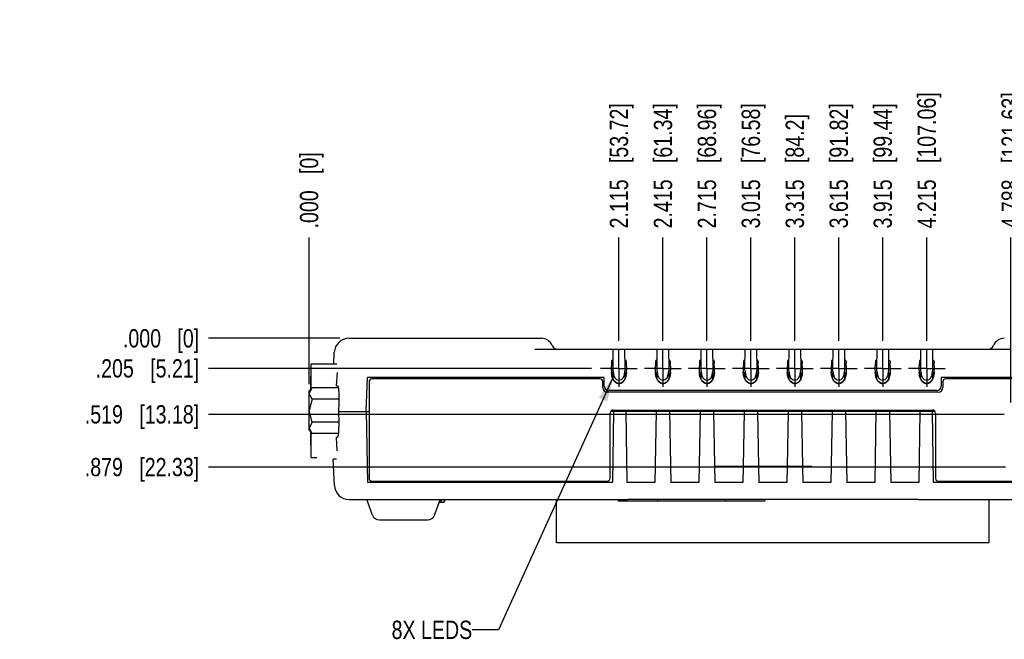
# Model space of a CAD drawing. Header units: inches. Extents: x 0 to 34, y 0 to 22.
# Tile 18 of 20: x 23.1 to 29.8, y 11 to 15.2. Entities that reach past the tile are written whole.
import ezdxf

# ---------------------------------------------------------------- set-up
doc = ezdxf.new("R2010")
doc.units = ezdxf.units.IN
doc.header["$LTSCALE"] = 1.87
doc.header["$MEASUREMENT"] = 0
doc.linetypes.add('CENTER', pattern=[0.6, 0.375, -0.075, 0.075, -0.075])
doc.layers.get('0').update_dxf_attribs({"linetype": 'CONTINUOUS'})
for name, color, linetype in [('02___PRT_ALL_AXES', 7, 'CONTINUOUS'), ('DETAIL', 7, 'CONTINUOUS'), ('DIMENSIONS', 7, 'CONTINUOUS'), ('ECAD_761422_W_OUT-GND-PINS_REV1', 7, 'CONTINUOUS'), ('ECAD_CNT_24-2MTG_DSUB-554923-1_', 7, 'CONTINUOUS'), ('ECAD_CNT_8-2MTG-2LED-2SHIELD_50', 7, 'CONTINUOUS'), ('ECAD_DUPE_S_N_LABEL_PART_NO', 7, 'CONTINUOUS')]:
    doc.layers.add(name, color=color, linetype=linetype)
doc.styles.get("Standard").update_dxf_attribs({"font": 'txt', "width": 0.8})
doc.dimstyles.new('DIMSTYLE_1', dxfattribs={"dimtxt": 0.125, "dimasz": 0.18, "dimexe": 0.18, "dimexo": 0.0625, "dimgap": 0.09, "dimtad": 0, "dimtih": 1, "dimtoh": 1, "dimdec": 3, "dimzin": 4, "dimdsep": 46, "dimtxsty": 'STANDARD', "dimblk": '_FILLED', "dimblk1": '_FILLED', "dimblk2": '_FILLED', "dimcen": 0.09, "dimadec": 0, "dimazin": 0, "dimtp": 0.001, "dimtm": 0.001, "dimtfac": 1, "dimtdec": 3, "dimtofl": 0, "dimtmove": 0, "dimatfit": 3, "dimldrblk": '_FILLED', "dimfxl": 1, "dimtolj": 1, "dimtzin": 4, "dimarcsym": 0})
doc.dimstyles.get("Standard").update_dxf_attribs({"dimtxt": 0.125, "dimasz": 0.18, "dimexe": 0.18, "dimexo": 0.0625, "dimgap": 0.09, "dimtad": 0, "dimtih": 1, "dimtoh": 1, "dimdec": 3, "dimzin": 4, "dimdsep": 46, "dimtxsty": 'STANDARD', "dimblk": '_FILLED', "dimblk1": '_FILLED', "dimblk2": '_FILLED', "dimcen": 0.09, "dimadec": 0, "dimazin": 0, "dimtol": 1, "dimtp": 0.01, "dimtm": 0.01, "dimtfac": 1, "dimtdec": 3, "dimtofl": 0, "dimtmove": 0, "dimatfit": 3, "dimldrblk": '_FILLED', "dimfxl": 1, "dimtolj": 1, "dimtzin": 4, "dimarcsym": 0})

# ---------------------------------------------------------------- blocks, each defined once
blk = doc.blocks.new('*D0')
at = {"layer": 'DIMENSIONS', "color": 2, "linetype": 'CONTINUOUS'}
blk.add_line((27.2109, 13.0414), (27.2109, 13.7463), dxfattribs=at)
at = {"layer": 'DIMENSIONS', "color": 2, "linetype": 'CONTINUOUS', "insert": (27.1484, 13.8088), "char_height": 0.125, "width": 1.325, "attachment_point": 1, "rotation": 90, "line_spacing_factor": 0.9}
blk.add_mtext('2.115{\\Ftxt.shx;\\W1.000000;\\H0.125000; }[53.72]', dxfattribs=at)
blk = doc.blocks.new('_FILLED')
at = {"color": 0, "linetype": 'BYBLOCK'}
blk.add_solid([(0, 0), (-1, 0.174), (-1, -0.174)], dxfattribs=at)
blk = doc.blocks.new('*D1')
at = {"layer": 'DIMENSIONS', "color": 2, "linetype": 'CONTINUOUS'}
blk.add_line((25.0959, 12.7447), (25.0959, 13.7463), dxfattribs=at)
at = {"layer": 'DIMENSIONS', "color": 2, "linetype": 'CONTINUOUS', "insert": (25.0334, 13.8088), "char_height": 0.125, "width": 0.825, "attachment_point": 1, "rotation": 90, "line_spacing_factor": 0.9}
blk.add_mtext('.000{\\Ftxt.shx;\\W1.000000;\\H0.125000; }[0]', dxfattribs=at)
blk = doc.blocks.new('*D2')
at = {"layer": 'DIMENSIONS', "color": 2, "linetype": 'CONTINUOUS'}
blk.add_line((27.5109, 13.0414), (27.5109, 13.7463), dxfattribs=at)
at = {"layer": 'DIMENSIONS', "color": 2, "linetype": 'CONTINUOUS', "insert": (27.4484, 13.8088), "char_height": 0.125, "width": 1.325, "attachment_point": 1, "rotation": 90, "line_spacing_factor": 0.9}
blk.add_mtext('2.415{\\Ftxt.shx;\\W1.000000;\\H0.125000; }[61.34]', dxfattribs=at)
blk = doc.blocks.new('*D3')
at = {"layer": 'DIMENSIONS', "color": 2, "linetype": 'CONTINUOUS'}
blk.add_line((27.8109, 13.0414), (27.8109, 13.7463), dxfattribs=at)
at = {"layer": 'DIMENSIONS', "color": 2, "linetype": 'CONTINUOUS', "insert": (27.7484, 13.8088), "char_height": 0.125, "width": 1.325, "attachment_point": 1, "rotation": 90, "line_spacing_factor": 0.9}
blk.add_mtext('2.715{\\Ftxt.shx;\\W1.000000;\\H0.125000; }[68.96]', dxfattribs=at)
blk = doc.blocks.new('*D4')
at = {"layer": 'DIMENSIONS', "color": 2, "linetype": 'CONTINUOUS'}
blk.add_line((28.1109, 13.0414), (28.1109, 13.7463), dxfattribs=at)
at = {"layer": 'DIMENSIONS', "color": 2, "linetype": 'CONTINUOUS', "insert": (28.0484, 13.8088), "char_height": 0.125, "width": 1.325, "attachment_point": 1, "rotation": 90, "line_spacing_factor": 0.9}
blk.add_mtext('3.015{\\Ftxt.shx;\\W1.000000;\\H0.125000; }[76.58]', dxfattribs=at)
blk = doc.blocks.new('*D5')
at = {"layer": 'DIMENSIONS', "color": 2, "linetype": 'CONTINUOUS'}
blk.add_line((28.4109, 13.0414), (28.4109, 13.7463), dxfattribs=at)
at = {"layer": 'DIMENSIONS', "color": 2, "linetype": 'CONTINUOUS', "insert": (28.3484, 13.8088), "char_height": 0.125, "width": 1.225, "attachment_point": 1, "rotation": 90, "line_spacing_factor": 0.9}
blk.add_mtext('3.315{\\Ftxt.shx;\\W1.000000;\\H0.125000; }[84.2]', dxfattribs=at)
blk = doc.blocks.new('*D6')
at = {"layer": 'DIMENSIONS', "color": 2, "linetype": 'CONTINUOUS'}
blk.add_line((28.7109, 13.0414), (28.7109, 13.7463), dxfattribs=at)
at = {"layer": 'DIMENSIONS', "color": 2, "linetype": 'CONTINUOUS', "insert": (28.6484, 13.8088), "char_height": 0.125, "width": 1.325, "attachment_point": 1, "rotation": 90, "line_spacing_factor": 0.9}
blk.add_mtext('3.615{\\Ftxt.shx;\\W1.000000;\\H0.125000; }[91.82]', dxfattribs=at)
blk = doc.blocks.new('*D7')
at = {"layer": 'DIMENSIONS', "color": 2, "linetype": 'CONTINUOUS'}
blk.add_line((29.0109, 13.0414), (29.0109, 13.7463), dxfattribs=at)
at = {"layer": 'DIMENSIONS', "color": 2, "linetype": 'CONTINUOUS', "insert": (28.9484, 13.8088), "char_height": 0.125, "width": 1.325, "attachment_point": 1, "rotation": 90, "line_spacing_factor": 0.9}
blk.add_mtext('3.915{\\Ftxt.shx;\\W1.000000;\\H0.125000; }[99.44]', dxfattribs=at)
blk = doc.blocks.new('*D8')
at = {"layer": 'DIMENSIONS', "color": 2, "linetype": 'CONTINUOUS'}
blk.add_line((29.3109, 13.0414), (29.3109, 13.7463), dxfattribs=at)
at = {"layer": 'DIMENSIONS', "color": 2, "linetype": 'CONTINUOUS', "insert": (29.2484, 13.8088), "char_height": 0.125, "width": 1.425, "attachment_point": 1, "rotation": 90, "line_spacing_factor": 0.9}
blk.add_mtext('4.215{\\Ftxt.shx;\\W1.000000;\\H0.125000; }[107.06]', dxfattribs=at)
blk = doc.blocks.new('*D27')
at = {"layer": 'DIMENSIONS', "color": 2, "linetype": 'CONTINUOUS'}
blk.add_line((27.0233, 12.8538), (24.4084, 12.8538), dxfattribs=at)
at = {"layer": 'DIMENSIONS', "color": 2, "linetype": 'CONTINUOUS', "insert": (24.3459, 12.9163), "char_height": 0.125, "width": 1.125, "attachment_point": 3, "line_spacing_factor": 0.9}
blk.add_mtext('.205{\\Ftxt.shx;\\W1.000000;\\H0.125000; }[5.21]', dxfattribs=at)
blk = doc.blocks.new('*D28')
at = {"layer": 'DIMENSIONS', "color": 2, "linetype": 'CONTINUOUS'}
blk.add_line((25.3052, 13.0588), (24.4084, 13.0588), dxfattribs=at)
at = {"layer": 'DIMENSIONS', "color": 2, "linetype": 'CONTINUOUS', "insert": (24.3459, 13.1213), "char_height": 0.125, "width": 0.825, "attachment_point": 3, "line_spacing_factor": 0.9}
blk.add_mtext('.000{\\Ftxt.shx;\\W1.000000;\\H0.125000; }[0]', dxfattribs=at)
blk = doc.blocks.new('*D29')
at = {"layer": 'DIMENSIONS', "color": 2, "linetype": 'CONTINUOUS'}
blk.add_line((29.8843, 12.6213), (29.8843, 13.7463), dxfattribs=at)
at = {"layer": 'DIMENSIONS', "color": 2, "linetype": 'CONTINUOUS', "insert": (29.8218, 13.8088), "char_height": 0.125, "width": 1.425, "attachment_point": 1, "rotation": 90, "line_spacing_factor": 0.9}
blk.add_mtext('4.788{\\Ftxt.shx;\\W1.000000;\\H0.125000; }[121.63]', dxfattribs=at)
blk = doc.blocks.new('*D30')
at = {"layer": 'DIMENSIONS', "color": 2, "linetype": 'CONTINUOUS'}
blk.add_line((30.5375, 12.6213), (30.5375, 13.7463), dxfattribs=at)
at = {"layer": 'DIMENSIONS', "color": 2, "linetype": 'CONTINUOUS', "insert": (30.475, 13.8088), "char_height": 0.125, "width": 1.425, "attachment_point": 1, "rotation": 90, "line_spacing_factor": 0.9}
blk.add_mtext('5.442{\\Ftxt.shx;\\W1.000000;\\H0.125000; }[138.22]', dxfattribs=at)
blk = doc.blocks.new('*D31')
at = {"layer": 'DIMENSIONS', "color": 2, "linetype": 'CONTINUOUS'}
blk.add_line((29.8387, 12.5398), (24.4084, 12.5398), dxfattribs=at)
at = {"layer": 'DIMENSIONS', "color": 2, "linetype": 'CONTINUOUS', "insert": (24.3459, 12.6023), "char_height": 0.125, "width": 1.225, "attachment_point": 3, "line_spacing_factor": 0.9}
blk.add_mtext('.519{\\Ftxt.shx;\\W1.000000;\\H0.125000; }[13.18]', dxfattribs=at)
blk = doc.blocks.new('*D32')
at = {"layer": 'DIMENSIONS', "color": 2, "linetype": 'CONTINUOUS'}
blk.add_line((29.848, 12.1798), (24.4084, 12.1798), dxfattribs=at)
at = {"layer": 'DIMENSIONS', "color": 2, "linetype": 'CONTINUOUS', "insert": (24.3459, 12.2423), "char_height": 0.125, "width": 1.225, "attachment_point": 3, "line_spacing_factor": 0.9}
blk.add_mtext('.879{\\Ftxt.shx;\\W1.000000;\\H0.125000; }[22.33]', dxfattribs=at)

msp = doc.modelspace()

# ---------------------------------------------------------------- linework, layer by layer
at = {"color": 7, "linetype": 'CONTINUOUS'}
for p, q in [((25.3677, 13.0588), (26.681, 13.0588)), ((26.6364, 12.9838), (27.154, 12.9838)), ((27.1546, 12.9838), (27.454, 12.9838)), ((27.1709, 12.8538), (27.172, 12.9838)), ((27.2497, 12.9838), (27.2509, 12.8538)), ((27.4546, 12.9838), (27.754, 12.9838)), ((27.4709, 12.8538), (27.472, 12.9838)), ((27.5497, 12.9838), (27.5509, 12.8538)), ((27.7546, 12.9838), (28.054, 12.9838)), ((27.7709, 12.8538), (27.772, 12.9838)), ((27.8497, 12.9838), (27.8509, 12.8538)), ((28.0546, 12.9838), (28.354, 12.9838)), ((28.0709, 12.8538), (28.072, 12.9838)), ((28.1497, 12.9838), (28.1509, 12.8538)), ((28.3546, 12.9838), (28.654, 12.9838)), ((28.3709, 12.8538), (28.372, 12.9838)), ((28.4497, 12.9838), (28.4509, 12.8538)), ((28.6546, 12.9838), (28.954, 12.9838)), ((28.6709, 12.8538), (28.672, 12.9838)), ((28.7497, 12.9838), (28.7509, 12.8538)), ((28.9546, 12.9838), (29.254, 12.9838)), ((28.9709, 12.8538), (28.972, 12.9838)), ((29.0497, 12.9838), (29.0509, 12.8538)), ((29.2546, 12.9838), (29.8853, 12.9838)), ((29.2709, 12.8538), (29.272, 12.9838)), ((29.3497, 12.9838), (29.3509, 12.8538)), ((25.2637, 12.8853), (25.2679, 12.9641)), ((27.1609, 12.9038), (27.1609, 12.8888)), ((27.1714, 12.9088), (27.1659, 12.9088)), ((27.2559, 12.9088), (27.2504, 12.9088)), ((27.2609, 12.9038), (27.2609, 12.8888)), ((27.4609, 12.9038), (27.4609, 12.8888)), ((27.4714, 12.9088), (27.4659, 12.9088)), ((27.5559, 12.9088), (27.5504, 12.9088)), ((27.5609, 12.9038), (27.5609, 12.8888)), ((27.7609, 12.9038), (27.7609, 12.8888)), ((27.7714, 12.9088), (27.7659, 12.9088)), ((27.8559, 12.9088), (27.8504, 12.9088)), ((27.8609, 12.9038), (27.8609, 12.8888)), ((28.0609, 12.9038), (28.0609, 12.8888)), ((28.0714, 12.9088), (28.0659, 12.9088)), ((28.1559, 12.9088), (28.1504, 12.9088)), ((28.1609, 12.9038), (28.1609, 12.8888)), ((28.3609, 12.9038), (28.3609, 12.8888)), ((28.3714, 12.9088), (28.3659, 12.9088)), ((28.4559, 12.9088), (28.4504, 12.9088)), ((28.4609, 12.9038), (28.4609, 12.8888)), ((28.6609, 12.9038), (28.6609, 12.8888)), ((28.6714, 12.9088), (28.6659, 12.9088)), ((28.7559, 12.9088), (28.7504, 12.9088)), ((28.7609, 12.9038), (28.7609, 12.8888)), ((28.9609, 12.9038), (28.9609, 12.8888)), ((28.9714, 12.9088), (28.9659, 12.9088)), ((29.0559, 12.9088), (29.0504, 12.9088)), ((29.0609, 12.9038), (29.0609, 12.8888)), ((29.2609, 12.9038), (29.2609, 12.8888)), ((29.2714, 12.9088), (29.2659, 12.9088)), ((29.3559, 12.9088), (29.3504, 12.9088)), ((29.3609, 12.9038), (29.3609, 12.8888)), ((27.1712, 12.8888), (27.1603, 12.8888)), ((27.1612, 12.8117), (27.1604, 12.8692)), ((27.1606, 12.8538), (27.1709, 12.8538)), ((27.171, 12.8335), (27.1709, 12.8538)), ((27.2509, 12.8538), (27.2507, 12.8335)), ((27.2611, 12.8538), (27.2509, 12.8538)), ((27.2602, 12.8888), (27.2614, 12.8888)), ((27.2614, 12.8692), (27.2606, 12.8127)), ((27.4603, 12.8888), (27.4616, 12.8888)), ((27.4612, 12.8117), (27.4604, 12.8692)), ((27.4709, 12.8538), (27.4606, 12.8538)), ((27.471, 12.8335), (27.4709, 12.8538)), ((27.5509, 12.8538), (27.5507, 12.8335)), ((27.5611, 12.8538), (27.5509, 12.8538)), ((27.5602, 12.8888), (27.5614, 12.8888)), ((27.5614, 12.8692), (27.5606, 12.8127)), ((27.7603, 12.8888), (27.7616, 12.8888)), ((27.7612, 12.8117), (27.7604, 12.8692)), ((27.7709, 12.8538), (27.7606, 12.8538)), ((27.771, 12.8335), (27.7709, 12.8538)), ((27.8509, 12.8538), (27.8507, 12.8335)), ((27.8611, 12.8538), (27.8509, 12.8538)), ((27.8602, 12.8888), (27.8614, 12.8888)), ((27.8614, 12.8692), (27.8606, 12.8127)), ((28.0603, 12.8888), (28.0616, 12.8888)), ((28.0612, 12.8117), (28.0604, 12.8692)), ((28.0709, 12.8538), (28.0606, 12.8538)), ((28.071, 12.8335), (28.0709, 12.8538)), ((28.1509, 12.8538), (28.1507, 12.8335)), ((28.1611, 12.8538), (28.1509, 12.8538)), ((28.1602, 12.8888), (28.1614, 12.8888)), ((28.1614, 12.8692), (28.1606, 12.8127)), ((28.3603, 12.8888), (28.3616, 12.8888)), ((28.3612, 12.8117), (28.3604, 12.8692)), ((28.3709, 12.8538), (28.3606, 12.8538)), ((28.371, 12.8335), (28.3709, 12.8538)), ((28.4509, 12.8538), (28.4507, 12.8335)), ((28.4611, 12.8538), (28.4509, 12.8538)), ((28.4602, 12.8888), (28.4614, 12.8888)), ((28.4614, 12.8692), (28.4606, 12.8127)), ((28.6603, 12.8888), (28.6616, 12.8888)), ((28.6612, 12.8117), (28.6604, 12.8692)), ((28.6709, 12.8538), (28.6606, 12.8538)), ((28.671, 12.8335), (28.6709, 12.8538)), ((28.7509, 12.8538), (28.7507, 12.8335)), ((28.7611, 12.8538), (28.7509, 12.8538)), ((28.7602, 12.8888), (28.7614, 12.8888)), ((28.7614, 12.8692), (28.7606, 12.8127)), ((28.9603, 12.8888), (28.9616, 12.8888)), ((28.9612, 12.8117), (28.9604, 12.8692)), ((28.9709, 12.8538), (28.9606, 12.8538)), ((28.971, 12.8335), (28.9709, 12.8538)), ((29.0509, 12.8538), (29.0507, 12.8335)), ((29.0611, 12.8538), (29.0509, 12.8538)), ((29.0602, 12.8888), (29.0614, 12.8888)), ((29.0614, 12.8692), (29.0606, 12.8127)), ((29.2603, 12.8888), (29.2616, 12.8888)), ((29.2612, 12.8117), (29.2604, 12.8692)), ((29.2709, 12.8538), (29.2606, 12.8538)), ((29.271, 12.8335), (29.2709, 12.8538)), ((29.3506, 12.8888), (29.3614, 12.8888)), ((29.3509, 12.8538), (29.3507, 12.8335)), ((29.3509, 12.8538), (29.3611, 12.8538)), ((29.3614, 12.8692), (29.3606, 12.8127)), ((25.1094, 12.8005), (25.1089, 12.8002)), ((25.1089, 12.7136), (25.1089, 12.8002)), ((25.4861, 12.5588), (25.4939, 12.7921)), ((27.1109, 12.7921), (25.4939, 12.7921)), ((27.0809, 12.7818), (25.5249, 12.7818)), ((27.1596, 12.8273), (27.1596, 12.8285)), ((27.1596, 12.8273), (27.1596, 12.8273)), ((27.1712, 12.8188), (27.1611, 12.8188)), ((27.1732, 12.7761), (27.166, 12.7915)), ((27.1715, 12.7787), (27.1711, 12.8287)), ((27.2094, 12.7721), (27.2124, 12.7721)), ((27.2506, 12.8259), (27.2502, 12.7788)), ((27.2621, 12.8274), (27.2601, 12.8076)), ((27.2602, 12.8188), (27.2607, 12.8188)), ((27.2621, 12.8284), (27.2621, 12.8273)), ((27.4596, 12.8273), (27.4596, 12.8285)), ((27.4596, 12.8273), (27.4596, 12.8273)), ((27.4611, 12.8188), (27.4616, 12.8188)), ((27.4732, 12.7761), (27.466, 12.7915)), ((27.4715, 12.7787), (27.4711, 12.8259)), ((27.5094, 12.7721), (27.5124, 12.7721)), ((27.5506, 12.8259), (27.5502, 12.7788)), ((27.5621, 12.8274), (27.5601, 12.8076)), ((27.5602, 12.8188), (27.5607, 12.8188)), ((27.5621, 12.8284), (27.5621, 12.8273)), ((27.7596, 12.8273), (27.7596, 12.8285)), ((27.7596, 12.8273), (27.7596, 12.8273)), ((27.7611, 12.8188), (27.7616, 12.8188)), ((27.7732, 12.7761), (27.766, 12.7915)), ((27.7715, 12.7787), (27.7711, 12.8259)), ((27.8094, 12.7721), (27.8124, 12.7721)), ((27.8506, 12.8259), (27.8502, 12.7788)), ((27.8621, 12.8274), (27.8601, 12.8076)), ((27.8602, 12.8188), (27.8607, 12.8188)), ((27.8621, 12.8284), (27.8621, 12.8273)), ((28.0596, 12.8273), (28.0596, 12.8285)), ((28.0596, 12.8273), (28.0596, 12.8273)), ((28.0611, 12.8188), (28.0616, 12.8188)), ((28.0732, 12.7761), (28.066, 12.7915)), ((28.0666, 12.7903), (28.0714, 12.7903)), ((28.0715, 12.7787), (28.0711, 12.8259)), ((28.1094, 12.7721), (28.1124, 12.7721)), ((28.1506, 12.8259), (28.1502, 12.7788)), ((28.1503, 12.7903), (28.1551, 12.7903)), ((28.1621, 12.8274), (28.1601, 12.8076)), ((28.1602, 12.8188), (28.1607, 12.8188)), ((28.1621, 12.8284), (28.1621, 12.8273)), ((28.3596, 12.8273), (28.3596, 12.8285)), ((28.3596, 12.8273), (28.3596, 12.8273)), ((28.3611, 12.8188), (28.3616, 12.8188)), ((28.3732, 12.7761), (28.366, 12.7915)), ((28.3666, 12.7903), (28.3714, 12.7903)), ((28.3715, 12.7787), (28.3711, 12.8259)), ((28.4094, 12.7721), (28.4124, 12.7721)), ((28.4506, 12.8259), (28.4502, 12.7788)), ((28.4503, 12.7903), (28.4551, 12.7903)), ((28.4621, 12.8274), (28.4601, 12.8076)), ((28.4602, 12.8188), (28.4607, 12.8188)), ((28.4621, 12.8284), (28.4621, 12.8273)), ((28.6596, 12.8273), (28.6596, 12.8285)), ((28.6596, 12.8273), (28.6596, 12.8273)), ((28.6611, 12.8188), (28.6616, 12.8188)), ((28.6732, 12.7761), (28.666, 12.7915)), ((28.6666, 12.7903), (28.6714, 12.7903)), ((28.6715, 12.7787), (28.6711, 12.8259)), ((28.7094, 12.7721), (28.7124, 12.7721)), ((28.7506, 12.8259), (28.7502, 12.7788)), ((28.7621, 12.8274), (28.7601, 12.8076)), ((28.7602, 12.8188), (28.7607, 12.8188)), ((28.7621, 12.8284), (28.7621, 12.8273)), ((28.9596, 12.8273), (28.9596, 12.8285)), ((28.9596, 12.8273), (28.9596, 12.8273)), ((28.9611, 12.8188), (28.9616, 12.8188)), ((28.9732, 12.7761), (28.966, 12.7915)), ((28.9715, 12.7787), (28.9711, 12.8259)), ((29.0094, 12.7721), (29.0124, 12.7721)), ((29.0506, 12.8259), (29.0502, 12.7788)), ((29.0621, 12.8274), (29.0601, 12.8076)), ((29.0602, 12.8188), (29.0607, 12.8188)), ((29.0621, 12.8284), (29.0621, 12.8273)), ((29.2596, 12.8273), (29.2596, 12.8285)), ((29.2596, 12.8273), (29.2596, 12.8273)), ((29.2611, 12.8188), (29.2616, 12.8188)), ((29.2732, 12.7761), (29.266, 12.7915)), ((29.2715, 12.7787), (29.2711, 12.8259)), ((29.3094, 12.7721), (29.3124, 12.7721)), ((29.3507, 12.8287), (29.3502, 12.7788)), ((29.3506, 12.8188), (29.3607, 12.8188)), ((29.3621, 12.8274), (29.3601, 12.8076)), ((29.3621, 12.8284), (29.3621, 12.8273)), ((31.0279, 12.7921), (29.4109, 12.7921)), ((30.9969, 12.7818), (29.4409, 12.7818)), ((25.0959, 12.6822), (25.1159, 12.7212)), ((25.1159, 12.7212), (25.0959, 12.6996)), ((25.2955, 12.7212), (25.1159, 12.7212)), ((25.5049, 12.7618), (25.5049, 12.1038)), ((27.1009, 12.7228), (27.1009, 12.7618)), ((29.4209, 12.7618), (29.4209, 12.7228)), ((25.0959, 12.4311), (25.0959, 12.6996)), ((25.1159, 12.6433), (25.0959, 12.6822)), ((25.1159, 12.6433), (25.0959, 12.5653)), ((25.299, 12.6433), (25.1159, 12.6433)), ((29.3899, 12.6918), (27.1319, 12.6918)), ((27.1709, 12.5688), (29.3509, 12.5688)), ((25.1159, 12.4874), (25.0959, 12.5653)), ((25.3754, 12.5588), (25.5049, 12.5588)), ((25.4864, 12.5588), (25.4949, 12.0745)), ((27.1509, 12.1038), (27.1509, 12.5488)), ((29.3678, 12.5588), (27.154, 12.5588)), ((27.1743, 12.5588), (27.1659, 12.0745)), ((27.2567, 12.5588), (27.2652, 12.0745)), ((27.465, 12.5588), (27.4565, 12.0745)), ((27.5567, 12.5588), (27.5652, 12.0745)), ((27.765, 12.5588), (27.7565, 12.0745)), ((27.8567, 12.5588), (27.8652, 12.0745)), ((28.065, 12.5588), (28.0584, 12.1833)), ((28.1567, 12.5588), (28.1633, 12.1833)), ((28.365, 12.5588), (28.3584, 12.1833)), ((28.4567, 12.5588), (28.4633, 12.1833)), ((28.665, 12.5588), (28.6565, 12.0745)), ((28.7567, 12.5588), (28.7652, 12.0745)), ((28.965, 12.5588), (28.9565, 12.0745)), ((29.0567, 12.5588), (29.0652, 12.0745)), ((29.265, 12.5588), (29.2565, 12.0745)), ((29.3474, 12.5588), (29.3559, 12.0745)), ((29.3709, 12.5488), (29.3709, 12.1038)), ((25.1159, 12.4874), (25.0959, 12.4484)), ((25.1159, 12.4094), (25.0959, 12.4484)), ((25.2982, 12.4874), (25.1159, 12.4874)), ((25.0959, 12.4311), (25.1159, 12.4095)), ((25.1089, 12.3304), (25.1089, 12.417)), ((25.2956, 12.4094), (25.1159, 12.4094)), ((25.1094, 12.3302), (25.1089, 12.3304)), ((25.2686, 12.0545), (25.2609, 12.2328)), ((25.2829, 12.2328), (25.2609, 12.2328)), ((28.0584, 12.1823), (28.0565, 12.0745)), ((28.1633, 12.1823), (28.1652, 12.0745)), ((28.3584, 12.1823), (28.3565, 12.0745)), ((28.4633, 12.1823), (28.4652, 12.0745)), ((27.1659, 12.0745), (25.4949, 12.0745)), ((25.5249, 12.0838), (27.1309, 12.0838)), ((27.4565, 12.0745), (27.2652, 12.0745)), ((27.7565, 12.0745), (27.5652, 12.0745)), ((28.0565, 12.0745), (27.8652, 12.0745)), ((28.3565, 12.0745), (28.1652, 12.0745)), ((28.6565, 12.0745), (28.4652, 12.0745)), ((28.9565, 12.0745), (28.7652, 12.0745)), ((29.2565, 12.0745), (29.0652, 12.0745)), ((31.0259, 12.0745), (29.3559, 12.0745)), ((29.3909, 12.0838), (30.9969, 12.0838)), ((25.3685, 11.9588), (27.2642, 11.9588)), ((25.529, 11.852), (25.4909, 11.9588)), ((25.9527, 11.852), (25.99, 11.9564)), ((26.0159, 11.9388), (25.9837, 11.9388)), ((26.7845, 11.6638), (26.7845, 11.9588)), ((27.2642, 11.9588), (27.2656, 11.9588)), ((27.2656, 11.9588), (27.2684, 11.9588)), ((29.2534, 11.9588), (27.2684, 11.9588)), ((29.2534, 11.9588), (29.2575, 11.9588)), ((29.2575, 11.9588), (31.1532, 11.9588)), ((29.7372, 11.6638), (29.7372, 11.9588)), ((25.5761, 11.8188), (25.9056, 11.8188)), ((26.7845, 11.6643), (29.7372, 11.6643)), ((29.7372, 11.6638), (26.7845, 11.6638))]:
    msp.add_line(p, q, dxfattribs=at)
for points in [[(27.1559, 12.9834), (27.1543, 12.9838), (27.154, 12.9838)], [(27.4559, 12.9834), (27.4543, 12.9838), (27.454, 12.9838)], [(27.7559, 12.9834), (27.7543, 12.9838), (27.754, 12.9838)], [(28.0559, 12.9834), (28.0543, 12.9838), (28.054, 12.9838)], [(28.3559, 12.9834), (28.3543, 12.9838), (28.354, 12.9838)], [(28.6559, 12.9834), (28.6543, 12.9838), (28.654, 12.9838)], [(28.9559, 12.9834), (28.9543, 12.9838), (28.954, 12.9838)], [(29.2559, 12.9834), (29.2543, 12.9838), (29.254, 12.9838)], [(27.166, 12.7915), (27.1614, 12.8091), (27.1596, 12.8273)], [(27.2601, 12.8076), (27.2547, 12.7888), (27.2464, 12.7726), (27.2352, 12.7598), (27.2221, 12.7521), (27.2088, 12.7502), (27.195, 12.7541), (27.1829, 12.7632), (27.1732, 12.7761)], [(27.466, 12.7915), (27.4614, 12.8091), (27.4596, 12.8273)], [(27.5601, 12.8076), (27.5547, 12.7888), (27.5464, 12.7726), (27.5352, 12.7598), (27.5221, 12.7521), (27.5088, 12.7502), (27.495, 12.7541), (27.4829, 12.7632), (27.4732, 12.7761)], [(27.766, 12.7915), (27.7614, 12.8091), (27.7596, 12.8273)], [(27.8601, 12.8076), (27.8547, 12.7888), (27.8464, 12.7726), (27.8352, 12.7598), (27.8221, 12.7521), (27.8088, 12.7502), (27.795, 12.7541), (27.7829, 12.7632), (27.7732, 12.7761)], [(28.066, 12.7915), (28.0614, 12.8091), (28.0596, 12.8273)], [(28.1601, 12.8076), (28.1547, 12.7888), (28.1464, 12.7726), (28.1352, 12.7598), (28.1221, 12.7521), (28.1088, 12.7502), (28.095, 12.7541), (28.0829, 12.7632), (28.0732, 12.7761)], [(28.366, 12.7915), (28.3614, 12.8091), (28.3596, 12.8273)], [(28.4601, 12.8076), (28.4547, 12.7888), (28.4464, 12.7726), (28.4352, 12.7598), (28.4221, 12.7521), (28.4088, 12.7502), (28.395, 12.7541), (28.3829, 12.7632), (28.3732, 12.7761)], [(28.666, 12.7915), (28.6614, 12.8091), (28.6596, 12.8273)], [(28.7601, 12.8076), (28.7547, 12.7888), (28.7464, 12.7726), (28.7352, 12.7598), (28.7221, 12.7521), (28.7088, 12.7502), (28.695, 12.7541), (28.6829, 12.7632), (28.6732, 12.7761)], [(28.966, 12.7915), (28.9614, 12.8091), (28.9596, 12.8273)], [(29.0601, 12.8076), (29.0547, 12.7888), (29.0464, 12.7726), (29.0352, 12.7598), (29.0221, 12.7521), (29.0088, 12.7502), (28.995, 12.7541), (28.9829, 12.7632), (28.9732, 12.7761)], [(29.266, 12.7915), (29.2614, 12.8091), (29.2596, 12.8273)], [(29.3601, 12.8076), (29.3547, 12.7888), (29.3464, 12.7726), (29.3352, 12.7598), (29.3221, 12.7521), (29.3088, 12.7502), (29.295, 12.7541), (29.2829, 12.7632), (29.2732, 12.7761)]]:
    msp.add_lwpolyline(points, dxfattribs=at)
for centre, radius, start, end in [((25.3677, 12.9588), 0.1, 90, 177), ((26.681, 12.9788), 0.08, 22.02431, 90), ((29.8407, 12.9788), 0.08, 90, 157.97569), ((26.7923, 13.0238), 0.04, 202.02431, 269.99999), ((29.7295, 13.0238), 0.04, 270.00001, 337.97569), ((27.1659, 12.9038), 0.005, 90, 180), ((27.2559, 12.9038), 0.005, 0, 90), ((27.4659, 12.9038), 0.005, 90, 180), ((27.5559, 12.9038), 0.005, 0, 90), ((27.7659, 12.9038), 0.005, 90, 180), ((27.8559, 12.9038), 0.005, 0, 90), ((28.0659, 12.9038), 0.005, 90, 180), ((28.1559, 12.9038), 0.005, 0, 90), ((28.3659, 12.9038), 0.005, 90, 180), ((28.4559, 12.9038), 0.005, 0, 90), ((28.6659, 12.9038), 0.005, 90, 180), ((28.7559, 12.9038), 0.005, 0, 90), ((28.9659, 12.9038), 0.005, 90, 180), ((29.0559, 12.9038), 0.005, 0, 90), ((29.2659, 12.9038), 0.005, 90, 180), ((29.3559, 12.9038), 0.005, 0, 90), ((27.2602, 12.8788), 0.01, 90, 162.69854), ((27.4616, 12.8788), 0.01, 17.30146, 90), ((27.5602, 12.8788), 0.01, 90, 162.69854), ((27.7616, 12.8788), 0.01, 17.30146, 90), ((27.8602, 12.8788), 0.01, 90, 162.69854), ((28.0616, 12.8788), 0.01, 17.30146, 90), ((28.1602, 12.8788), 0.01, 90, 162.69854), ((28.3616, 12.8788), 0.01, 17.30146, 90), ((28.4602, 12.8788), 0.01, 90, 162.69854), ((28.6616, 12.8788), 0.01, 17.30146, 90), ((28.7602, 12.8788), 0.01, 90, 162.69854), ((28.9616, 12.8788), 0.01, 17.30146, 90), ((29.0602, 12.8788), 0.01, 90, 162.69854), ((29.2616, 12.8788), 0.01, 17.30146, 90), ((25.5249, 12.7618), 0.02, 90, 180), ((27.0809, 12.7618), 0.02, 0, 90), ((27.2864, 12.83), 0.1268, 181.21798, 190.02368), ((27.2661, 12.8252), 0.1059, 197.2771, 198.85927), ((27.2602, 12.8288), 0.01, 197.30146, 270), ((27.1361, 12.8299), 0.1261, 349.61546, 357.7067), ((27.1312, 12.8302), 0.1309, 357.64488, 358.71427), ((27.5864, 12.83), 0.1268, 181.21798, 190.02368), ((27.4616, 12.8288), 0.01, 270, 342.69854), ((27.5661, 12.8252), 0.1059, 197.2771, 198.85927), ((27.5602, 12.8288), 0.01, 197.30146, 270), ((27.4361, 12.8299), 0.1261, 349.61546, 357.7067), ((27.4312, 12.8302), 0.1309, 357.64488, 358.71427), ((27.8864, 12.83), 0.1268, 181.21798, 190.02368), ((27.7616, 12.8288), 0.01, 270, 342.69854), ((27.8661, 12.8252), 0.1059, 197.2771, 198.85927), ((27.8602, 12.8288), 0.01, 197.30146, 270), ((27.7361, 12.8299), 0.1261, 349.61546, 357.7067), ((27.7312, 12.8302), 0.1309, 357.64488, 358.71427), ((28.1864, 12.83), 0.1268, 181.21798, 190.02368), ((28.0616, 12.8288), 0.01, 270, 342.69854), ((28.1661, 12.8252), 0.1059, 197.2771, 198.85927), ((28.1602, 12.8288), 0.01, 197.30146, 270), ((28.0361, 12.8299), 0.1261, 349.61546, 357.7067), ((28.0312, 12.8302), 0.1309, 357.64488, 358.71427), ((28.4864, 12.83), 0.1268, 181.21798, 190.02368), ((28.3616, 12.8288), 0.01, 270, 342.69854), ((28.4661, 12.8252), 0.1059, 197.2771, 198.85927), ((28.4602, 12.8288), 0.01, 197.30146, 270), ((28.3361, 12.8299), 0.1261, 349.61546, 357.7067), ((28.3312, 12.8302), 0.1309, 357.64488, 358.71427), ((28.7864, 12.83), 0.1268, 181.21798, 190.02368), ((28.6616, 12.8288), 0.01, 270, 342.69854), ((28.7661, 12.8252), 0.1059, 197.2771, 198.85927), ((28.7602, 12.8288), 0.01, 197.30146, 270), ((28.6361, 12.8299), 0.1261, 349.61546, 357.7067), ((28.6312, 12.8302), 0.1309, 357.64488, 358.71427), ((29.0864, 12.83), 0.1268, 181.21798, 190.02368), ((28.9616, 12.8288), 0.01, 270, 342.69854), ((29.0661, 12.8252), 0.1059, 197.2771, 198.85927), ((29.0602, 12.8288), 0.01, 197.30146, 270), ((28.9361, 12.8299), 0.1261, 349.61546, 357.7067), ((28.9312, 12.8302), 0.1309, 357.64488, 358.71427), ((29.3864, 12.83), 0.1268, 181.21798, 190.02368), ((29.2616, 12.8288), 0.01, 270, 342.69854), ((29.3661, 12.8252), 0.1059, 197.2771, 198.85927), ((29.2361, 12.8299), 0.1261, 349.61546, 357.7067), ((29.2312, 12.8302), 0.1309, 357.64488, 358.71427), ((29.4409, 12.7618), 0.02, 90, 180), ((27.1319, 12.7228), 0.031, 180, 270), ((29.3899, 12.7228), 0.031, 270, 360), ((27.1709, 12.5488), 0.02, 90, 180), ((29.3509, 12.5488), 0.02, 0, 90), ((25.5249, 12.1038), 0.02, 180, 270), ((27.1309, 12.1038), 0.02, 270, 360), ((29.3909, 12.1038), 0.02, 180, 270), ((25.3685, 12.0588), 0.1, 182.5, 270), ((26.0359, 11.9388), 0.02, 135, 180), ((26.0356, 11.9391), 0.0197, 155.6758, 158.08), ((25.5761, 11.8688), 0.05, 199.65382, 270), ((25.9056, 11.8688), 0.05, 270, 340.34618)]:
    msp.add_arc(centre, radius, start, end, dxfattribs=at)
for centre, major_axis, ratio, start_param, end_param in [((27.1606, 12.8688), (-0.0003, 0.02), 0.010744, -0.000148, 1.553195), ((27.2611, 12.8688), (0.0003, 0.02), 0.010744, -1.553195, -0.38819), ((27.4606, 12.8688), (-0.0003, 0.02), 0.010744, -0.000148, 1.553195), ((27.5611, 12.8688), (0.0003, 0.02), 0.010744, -1.553195, -0.38819), ((27.7606, 12.8688), (-0.0003, 0.02), 0.010744, -0.000148, 1.553195), ((27.8611, 12.8688), (0.0003, 0.02), 0.010744, -1.553195, -0.38819), ((28.0606, 12.8688), (-0.0003, 0.02), 0.010744, -0.000148, 1.553195), ((28.1611, 12.8688), (0.0003, 0.02), 0.010744, -1.553195, -0.38819), ((28.3606, 12.8688), (-0.0003, 0.02), 0.010744, -0.000148, 1.553195), ((28.4611, 12.8688), (0.0003, 0.02), 0.010744, -1.553195, -0.38819), ((28.6606, 12.8688), (-0.0003, 0.02), 0.010744, -0.000148, 1.553195), ((28.7611, 12.8688), (0.0003, 0.02), 0.010744, -1.553195, -0.38819), ((28.9606, 12.8688), (-0.0003, 0.02), 0.010744, -0.000148, 1.553195), ((29.0611, 12.8688), (0.0003, 0.02), 0.010744, -1.553195, -0.38819), ((29.2606, 12.8688), (-0.0003, 0.02), 0.010744, -0.000148, 1.553195), ((29.3611, 12.8688), (0.0003, 0.02), 0.010744, -1.553195, 0.000148), ((27.209, 12.8338), (-0.0005, 0.0618), 0.615134, -4.712198, -3.146889), ((27.2127, 12.8338), (0.0005, 0.0618), 0.615134, -3.136297, -1.570987), ((27.509, 12.8338), (-0.0005, 0.0618), 0.615134, -4.712198, -3.146889), ((27.5127, 12.8338), (0.0005, 0.0618), 0.615134, -3.136297, -1.570987), ((27.809, 12.8338), (-0.0005, 0.0618), 0.615134, -4.712198, -3.146889), ((27.8127, 12.8338), (0.0005, 0.0618), 0.615134, -3.136297, -1.570987), ((28.109, 12.8338), (-0.0005, 0.0618), 0.615134, -4.712198, -3.146889), ((28.1127, 12.8338), (0.0005, 0.0618), 0.615134, -3.136297, -1.570987), ((28.409, 12.8338), (-0.0005, 0.0618), 0.615134, -4.712198, -3.146889), ((28.4127, 12.8338), (0.0005, 0.0618), 0.615134, -3.136297, -1.570987), ((28.709, 12.8338), (-0.0005, 0.0618), 0.615134, -4.712198, -3.146889), ((28.7127, 12.8338), (0.0005, 0.0618), 0.615134, -3.136297, -1.570987), ((29.009, 12.8338), (-0.0005, 0.0618), 0.615134, -4.712198, -3.146889), ((29.0127, 12.8338), (0.0005, 0.0618), 0.615134, -3.136297, -1.570987), ((29.309, 12.8338), (-0.0005, 0.0618), 0.615134, -4.712198, -3.146889), ((29.3127, 12.8338), (0.0005, 0.0618), 0.615134, -3.136297, -1.570987)]:
    msp.add_ellipse(centre, major_axis=major_axis, ratio=ratio, start_param=start_param, end_param=end_param, dxfattribs=at)
for points in [[(27.165, 12.7938), (27.1635, 12.7984), (27.1624, 12.8031), (27.1615, 12.8079)], [(27.465, 12.7938), (27.4635, 12.7984), (27.4624, 12.8031), (27.4615, 12.8079)], [(27.765, 12.7938), (27.7635, 12.7984), (27.7624, 12.8031), (27.7615, 12.8079)], [(28.065, 12.7938), (28.0635, 12.7984), (28.0624, 12.8031), (28.0615, 12.8079)], [(28.365, 12.7938), (28.3635, 12.7984), (28.3624, 12.8031), (28.3615, 12.8079)], [(28.665, 12.7938), (28.6635, 12.7984), (28.6624, 12.8031), (28.6615, 12.8079)], [(28.965, 12.7938), (28.9635, 12.7984), (28.9624, 12.8031), (28.9615, 12.8079)], [(29.265, 12.7938), (29.2635, 12.7984), (29.2624, 12.8031), (29.2615, 12.8079)]]:
    msp.add_open_spline(points, degree=3, dxfattribs=at)
for points, knots in [([(27.2601, 12.8072), (27.2589, 12.8011), (27.2558, 12.7891), (27.2492, 12.7749), (27.242, 12.7648), (27.2356, 12.758), (27.2292, 12.7535), (27.2236, 12.7507), (27.2177, 12.7488), (27.2099, 12.7478), (27.2022, 12.7492), (27.1964, 12.7515), (27.1909, 12.7545), (27.1848, 12.7593), (27.1786, 12.7662), (27.1717, 12.7766), (27.1679, 12.7851), (27.1659, 12.791)], [0, 0, 0, 0, 0.124828, 0.249612, 0.312135, 0.37464, 0.437237, 0.468542, 0.499894, 0.562431, 0.624985, 0.65632, 0.687625, 0.750206, 0.812707, 0.875216, 1, 1, 1, 1]), ([(27.5601, 12.8072), (27.5589, 12.8011), (27.5558, 12.7891), (27.5492, 12.7749), (27.542, 12.7648), (27.5356, 12.758), (27.5292, 12.7535), (27.5236, 12.7507), (27.5177, 12.7488), (27.5099, 12.7478), (27.5022, 12.7492), (27.4964, 12.7515), (27.4909, 12.7545), (27.4848, 12.7593), (27.4786, 12.7662), (27.4717, 12.7766), (27.4679, 12.7851), (27.4659, 12.791)], [0, 0, 0, 0, 0.124828, 0.249612, 0.312135, 0.37464, 0.437237, 0.468542, 0.499894, 0.562431, 0.624985, 0.65632, 0.687625, 0.750206, 0.812707, 0.875216, 1, 1, 1, 1]), ([(27.8601, 12.8072), (27.8589, 12.8011), (27.8558, 12.7891), (27.8492, 12.7749), (27.842, 12.7648), (27.8356, 12.758), (27.8292, 12.7535), (27.8236, 12.7507), (27.8177, 12.7488), (27.8099, 12.7478), (27.8022, 12.7492), (27.7964, 12.7515), (27.7909, 12.7545), (27.7848, 12.7593), (27.7786, 12.7662), (27.7717, 12.7766), (27.7679, 12.7851), (27.7659, 12.791)], [0, 0, 0, 0, 0.124828, 0.249612, 0.312135, 0.37464, 0.437237, 0.468542, 0.499894, 0.562431, 0.624985, 0.65632, 0.687625, 0.750206, 0.812707, 0.875216, 1, 1, 1, 1]), ([(28.1601, 12.8072), (28.1589, 12.8011), (28.1558, 12.7891), (28.1492, 12.7749), (28.142, 12.7648), (28.1356, 12.758), (28.1292, 12.7535), (28.1236, 12.7507), (28.1177, 12.7488), (28.1099, 12.7478), (28.1022, 12.7492), (28.0964, 12.7515), (28.0909, 12.7545), (28.0848, 12.7593), (28.0786, 12.7662), (28.0717, 12.7766), (28.0679, 12.7851), (28.0659, 12.791)], [0, 0, 0, 0, 0.124828, 0.249612, 0.312135, 0.37464, 0.437237, 0.468542, 0.499894, 0.562431, 0.624985, 0.65632, 0.687625, 0.750206, 0.812707, 0.875216, 1, 1, 1, 1]), ([(28.4601, 12.8072), (28.4589, 12.8011), (28.4558, 12.7891), (28.4492, 12.7749), (28.442, 12.7648), (28.4356, 12.758), (28.4292, 12.7535), (28.4236, 12.7507), (28.4177, 12.7488), (28.4099, 12.7478), (28.4022, 12.7492), (28.3964, 12.7515), (28.3909, 12.7545), (28.3848, 12.7593), (28.3786, 12.7662), (28.3717, 12.7766), (28.3679, 12.7851), (28.3659, 12.791)], [0, 0, 0, 0, 0.124828, 0.249612, 0.312135, 0.37464, 0.437237, 0.468542, 0.499894, 0.562431, 0.624985, 0.65632, 0.687625, 0.750206, 0.812707, 0.875216, 1, 1, 1, 1]), ([(28.7601, 12.8072), (28.7589, 12.8011), (28.7558, 12.7891), (28.7492, 12.7749), (28.742, 12.7648), (28.7356, 12.758), (28.7292, 12.7535), (28.7236, 12.7507), (28.7177, 12.7488), (28.7099, 12.7478), (28.7022, 12.7492), (28.6964, 12.7515), (28.6909, 12.7545), (28.6848, 12.7593), (28.6786, 12.7662), (28.6717, 12.7766), (28.6679, 12.7851), (28.6659, 12.791)], [0, 0, 0, 0, 0.124828, 0.249612, 0.312135, 0.37464, 0.437237, 0.468542, 0.499894, 0.562431, 0.624985, 0.65632, 0.687625, 0.750206, 0.812707, 0.875216, 1, 1, 1, 1]), ([(29.0601, 12.8072), (29.0589, 12.8011), (29.0558, 12.7891), (29.0492, 12.7749), (29.042, 12.7648), (29.0356, 12.758), (29.0292, 12.7535), (29.0236, 12.7507), (29.0177, 12.7488), (29.0099, 12.7478), (29.0022, 12.7492), (28.9964, 12.7515), (28.9909, 12.7545), (28.9848, 12.7593), (28.9786, 12.7662), (28.9717, 12.7766), (28.9679, 12.7851), (28.9659, 12.791)], [0, 0, 0, 0, 0.124828, 0.249612, 0.312135, 0.37464, 0.437237, 0.468542, 0.499894, 0.562431, 0.624985, 0.65632, 0.687625, 0.750206, 0.812707, 0.875216, 1, 1, 1, 1]), ([(29.3601, 12.8072), (29.3589, 12.8011), (29.3558, 12.7891), (29.3492, 12.7749), (29.342, 12.7648), (29.3356, 12.758), (29.3292, 12.7535), (29.3236, 12.7507), (29.3177, 12.7488), (29.3099, 12.7478), (29.3022, 12.7492), (29.2964, 12.7515), (29.2909, 12.7545), (29.2848, 12.7593), (29.2786, 12.7662), (29.2717, 12.7766), (29.2679, 12.7851), (29.2659, 12.791)], [0, 0, 0, 0, 0.124828, 0.249612, 0.312135, 0.37464, 0.437237, 0.468542, 0.499894, 0.562431, 0.624985, 0.65632, 0.687625, 0.750206, 0.812707, 0.875216, 1, 1, 1, 1]), ([(26.0009, 11.9388), (26.0009, 11.9401), (26.0006, 11.9427), (25.9995, 11.9463), (25.9979, 11.9495), (25.9952, 11.953), (25.9912, 11.9562), (25.9874, 11.9577), (25.9855, 11.9582)], [0, 0, 0, 0, 0.146016, 0.288489, 0.422292, 0.548138, 0.781015, 1, 1, 1, 1]), ([(26.0159, 11.9388), (26.0159, 11.9401), (26.0161, 11.9427), (26.0169, 11.9452), (26.0174, 11.9464)], [0, 0, 0, 0, 0.506625, 1, 1, 1, 1]), ([(26.0177, 11.9472), (26.0179, 11.9476), (26.0187, 11.9493), (26.0198, 11.9509), (26.0207, 11.9519)], [0, 0, 0, 0, 0.260164, 1, 1, 1, 1]), ([(26.0207, 11.9519), (26.0226, 11.9541), (26.0271, 11.9576), (26.0326, 11.9588), (26.0352, 11.9588)], [0, 0, 0, 0, 0.525944, 1, 1, 1, 1])]:
    msp.add_open_spline(points, degree=3, knots=knots, dxfattribs=at)
at = {"layer": '02___PRT_ALL_AXES', "color": 7, "linetype": 'CENTER'}
for p, q in [((27.2109, 12.8538), (27.2109, 12.9789)), ((27.5109, 12.8538), (27.5109, 12.9789)), ((27.8109, 12.8538), (27.8109, 12.9789)), ((28.1109, 12.8538), (28.1109, 12.9789)), ((28.4109, 12.8538), (28.4109, 12.9789)), ((28.7109, 12.8538), (28.7109, 12.9789)), ((29.0109, 12.8538), (29.0109, 12.9789)), ((29.3109, 12.8538), (29.3109, 12.9789)), ((27.2109, 12.8538), (27.0858, 12.8538)), ((27.2109, 12.8538), (27.2109, 12.7287)), ((27.2109, 12.8538), (27.336, 12.8538)), ((27.5109, 12.8538), (27.3858, 12.8538)), ((27.5109, 12.8538), (27.5109, 12.7287)), ((27.5109, 12.8538), (27.636, 12.8538)), ((27.8109, 12.8538), (27.6858, 12.8538)), ((27.8109, 12.8538), (27.936, 12.8538)), ((27.8109, 12.8538), (27.8109, 12.7287)), ((28.1109, 12.8538), (27.9858, 12.8538)), ((28.1109, 12.8538), (28.236, 12.8538)), ((28.1109, 12.8538), (28.1109, 12.7287)), ((28.4109, 12.8538), (28.2858, 12.8538)), ((28.4109, 12.8538), (28.536, 12.8538)), ((28.4109, 12.8538), (28.4109, 12.7287)), ((28.7109, 12.8538), (28.5858, 12.8538)), ((28.7109, 12.8538), (28.836, 12.8538)), ((28.7109, 12.8538), (28.7109, 12.7287)), ((29.0109, 12.8538), (28.8858, 12.8538)), ((29.0109, 12.8538), (29.136, 12.8538)), ((29.0109, 12.8538), (29.0109, 12.7287)), ((29.3109, 12.8538), (29.1858, 12.8538)), ((29.3109, 12.8538), (29.436, 12.8538)), ((29.3109, 12.8538), (29.3109, 12.7287))]:
    msp.add_line(p, q, dxfattribs=at)
at = {"layer": '02___PRT_ALL_AXES', "color": 7, "linetype": 'CONTINUOUS'}
for p, q in [((27.2506, 12.8888), (27.2602, 12.8888)), ((27.4616, 12.8888), (27.4712, 12.8888)), ((27.5506, 12.8888), (27.5602, 12.8888)), ((27.7616, 12.8888), (27.7712, 12.8888)), ((27.8506, 12.8888), (27.8602, 12.8888)), ((28.0616, 12.8888), (28.0712, 12.8888)), ((28.1506, 12.8888), (28.1602, 12.8888)), ((28.3616, 12.8888), (28.3712, 12.8888)), ((28.4506, 12.8888), (28.4602, 12.8888)), ((28.6616, 12.8888), (28.6712, 12.8888)), ((28.7506, 12.8888), (28.7602, 12.8888)), ((28.9616, 12.8888), (28.9712, 12.8888)), ((29.0506, 12.8888), (29.0602, 12.8888)), ((29.2616, 12.8888), (29.2712, 12.8888)), ((25.2865, 12.8264), (25.2818, 12.7338)), ((27.1109, 12.7331), (27.1109, 12.7921)), ((29.4109, 12.7921), (29.4109, 12.7331)), ((25.2818, 12.7338), (25.2911, 12.7338)), ((29.3799, 12.7021), (27.1419, 12.7021)), ((25.2965, 12.5588), (25.4743, 12.5588)), ((25.2802, 12.3838), (25.2842, 12.2918)), ((25.2802, 12.3838), (25.2894, 12.3838))]:
    msp.add_line(p, q, dxfattribs=at)
for centre, start, end in [((27.1419, 12.7331), 180, 270), ((29.3799, 12.7331), 270, 360)]:
    msp.add_arc(centre, 0.031, start, end, dxfattribs=at)
for points, knots in [([(25.2911, 12.7338), (25.2912, 12.7338), (25.2914, 12.7338), (25.2917, 12.7336), (25.292, 12.7333), (25.2925, 12.7328), (25.293, 12.7318), (25.2936, 12.7304), (25.2942, 12.7285), (25.2949, 12.7252), (25.2958, 12.72), (25.2967, 12.7127), (25.2974, 12.7039), (25.2981, 12.6937), (25.2985, 12.6822), (25.2989, 12.6695), (25.2991, 12.6506), (25.299, 12.625), (25.2981, 12.5925), (25.2972, 12.5702), (25.2966, 12.5588)], [0, 0, 0, 0, 0.001876, 0.003912, 0.006251, 0.008991, 0.015873, 0.024824, 0.035944, 0.049262, 0.082484, 0.124354, 0.174536, 0.232609, 0.298031, 0.370206, 0.448443, 0.620072, 0.806328, 1, 1, 1, 1]), ([(25.2965, 12.5588), (25.297, 12.5474), (25.2978, 12.5251), (25.2983, 12.4927), (25.2982, 12.467), (25.2978, 12.4481), (25.2974, 12.4354), (25.2968, 12.4239), (25.2961, 12.4137), (25.2952, 12.4049), (25.2944, 12.3985), (25.2937, 12.3942), (25.2932, 12.3915), (25.2926, 12.3892), (25.292, 12.3873), (25.2914, 12.3858), (25.2909, 12.3849), (25.2904, 12.3843), (25.29, 12.384), (25.2897, 12.3838), (25.2894, 12.3838)], [0, 0, 0, 0, 0.193651, 0.379856, 0.551436, 0.629656, 0.70182, 0.767239, 0.825316, 0.875513, 0.917408, 0.935131, 0.950669, 0.964008, 0.97515, 0.984124, 0.991029, 0.993778, 0.996126, 1, 1, 1, 1])]:
    msp.add_open_spline(points, degree=3, knots=knots, dxfattribs=at)
at = {"layer": 'ECAD_761422_W_OUT-GND-PINS_REV1', "color": 7, "linetype": 'CONTINUOUS'}
for p, q in [((27.2059, 11.9588), (27.2059, 11.9473)), ((28.2059, 11.9473), (27.2059, 11.9473)), ((27.4729, 11.9588), (27.4729, 11.9473)), ((27.9389, 11.9588), (27.9389, 11.9473)), ((28.2059, 11.9588), (28.2059, 11.9473))]:
    msp.add_line(p, q, dxfattribs=at)
at = {"layer": 'ECAD_CNT_24-2MTG_DSUB-554923-1_', "color": 7, "linetype": 'CONTINUOUS'}
for p, q in [((25.1094, 12.7142), (25.1094, 12.8853)), ((25.1094, 12.8853), (25.2858, 12.8853)), ((25.1094, 12.2453), (25.1094, 12.4165)), ((25.1094, 12.2453), (25.1494, 12.2453))]:
    msp.add_line(p, q, dxfattribs=at)
at = {"layer": 'ECAD_CNT_8-2MTG-2LED-2SHIELD_50', "color": 7, "linetype": 'CONTINUOUS'}
for p, q in [((28.0666, 12.7903), (28.0714, 12.7903)), ((28.1503, 12.7903), (28.1551, 12.7903)), ((28.3666, 12.7903), (28.3714, 12.7903)), ((28.4503, 12.7903), (28.4551, 12.7903)), ((28.6666, 12.7903), (28.6714, 12.7903))]:
    msp.add_line(p, q, dxfattribs=at)
at = {"layer": 'ECAD_DUPE_S_N_LABEL_PART_NO', "color": 7, "linetype": 'CONTINUOUS'}
for p, q in [((28.5269, 12.1833), (27.8669, 12.1833)), ((27.8669, 12.1833), (27.8669, 12.1823)), ((28.5269, 12.1823), (27.8669, 12.1823)), ((28.5269, 12.1833), (28.5269, 12.1823))]:
    msp.add_line(p, q, dxfattribs=at)

# ---------------------------------------------------------------- texts
at = {"layer": 'DETAIL', "color": 2, "linetype": 'CONTINUOUS', "insert": (26.2091, 11.1313), "char_height": 0.125, "width": 0.7, "attachment_point": 3, "line_spacing_factor": 0.9}
msp.add_mtext('8X LEDS', dxfattribs=at)

# ---------------------------------------------------------------- dimensions: what is measured, and where the dimension line sits
at = {"layer": 'DIMENSIONS', "color": 2, "linetype": 'CONTINUOUS'}
for feature_location, offset, dtype, origin, picture, middle in [((29.3109, 13.0414), (0, 0.7049), 1, (25.0959, 12.9789), '*D8', (29.3109, 14.5213)), ((29.8843, 12.6213), (0, 1.125), 1, (25.0959, 12.5588), '*D29', (29.8843, 14.5213)), ((30.5375, 12.6213), (0, 1.125), 1, (25.0959, 12.5588), '*D30', (30.5375, 14.5213)), ((27.2109, 13.0414), (0, 0.7049), 1, (25.0959, 12.6822), '*D0', (27.2109, 14.4713)), ((27.5109, 13.0414), (0, 0.7049), 1, (25.0959, 12.9789), '*D2', (27.5109, 14.4713)), ((27.8109, 13.0414), (0, 0.7049), 1, (25.0959, 12.9789), '*D3', (27.8109, 14.4713)), ((28.1109, 13.0414), (0, 0.7049), 1, (25.0959, 12.9789), '*D4', (28.1109, 14.4713)), ((28.7109, 13.0414), (0, 0.7049), 1, (25.0959, 12.9789), '*D6', (28.7109, 14.4713)), ((29.0109, 13.0414), (0, 0.7049), 1, (25.0959, 12.9789), '*D7', (29.0109, 14.4713)), ((28.4109, 13.0414), (0, 0.7049), 1, (25.0959, 12.9789), '*D5', (28.4109, 14.4213)), ((25.0958716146, 12.7447415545), (0, 1.0015865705), 1, (25.0958716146, 12.6822415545), '*D1', (25.0958716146, 14.221328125)), ((25.305214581, 13.058828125), (-0.8968429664, 0), 0, (25.367714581, 13.058828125), '*D28', (23.6833716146, 13.058828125)), ((29.8387, 12.5398), (-5.4303, 0), 0, (29.9012, 13.0588), '*D31', (23.4834, 12.5398)), ((29.848, 12.1798), (-5.4397, 0), 0, (29.9105, 13.0588), '*D32', (23.4834, 12.1798)), ((27.0233, 12.8538), (-2.6149, 0), 0, (25.3677, 13.0588), '*D27', (23.5334, 12.8538))]:
    dim = msp.add_ordinate_dim(feature_location=feature_location, offset=offset, dtype=dtype, origin=origin, dimstyle='DIMSTYLE_1', dxfattribs=at)
    dim.commit()
    dim.dimension.update_dxf_attribs({"geometry": picture, "text_midpoint": middle})

# ---------------------------------------------------------------- leaders
at = {"layer": 'DETAIL', "color": 2, "linetype": 'CONTINUOUS'}
msp.add_leader([(27.1758, 12.8044), (26.3891, 11.0688), (26.2091, 11.0688)], dimstyle='STANDARD', override={"dimtad": 0}, dxfattribs=at)

doc.saveas('drawing.dxf')
